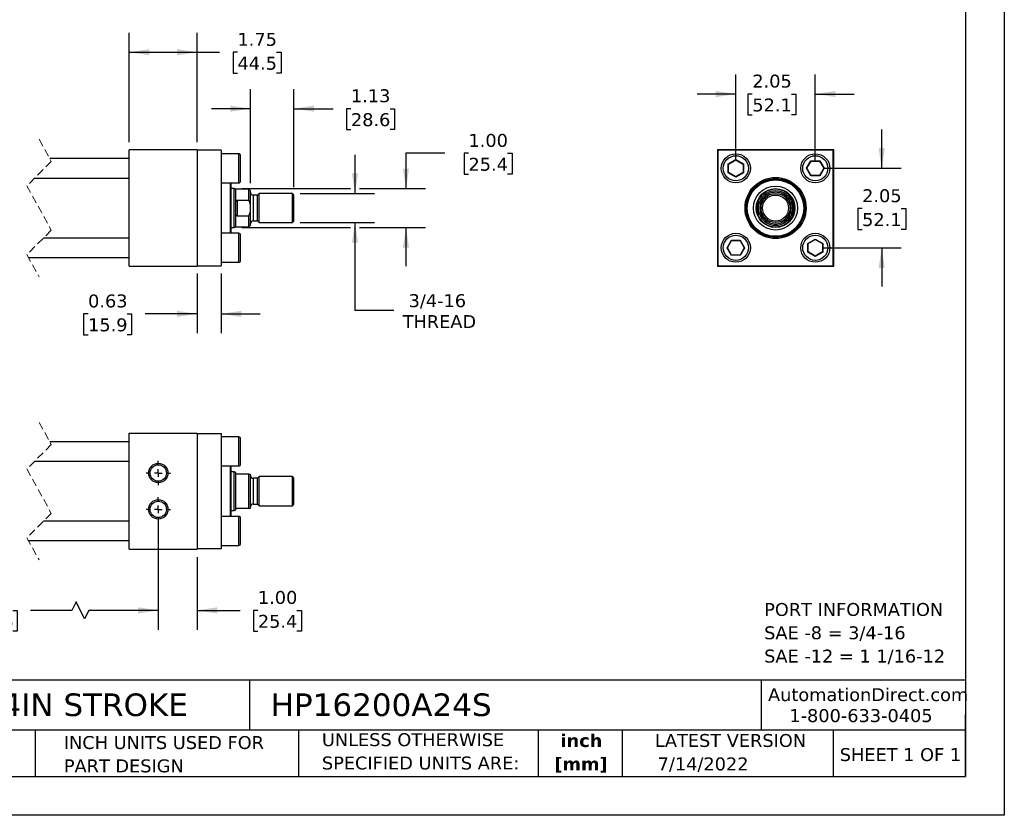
# Model space of a CAD drawing. Header units: inches. Extents: x 0 to 44, y 0 to 34.
# Tile 2 of 3: x 18.6 to 44, y 0 to 20.5. Entities that reach past the tile are written whole.
import ezdxf

# ---------------------------------------------------------------- set-up
doc = ezdxf.new("R2010")
doc.units = ezdxf.units.IN
doc.header["$LTSCALE"] = 4
doc.header["$MEASUREMENT"] = 0
for name, pattern in [('SLD-Center', [0.75, 0.6, -0.05, 0.05, -0.05]), ('SLD-Dashed', [0.075, 0.05, -0.025]), ('SLD-Solid', [0])]:
    doc.linetypes.add(name, pattern=pattern)
doc.layers.add('CENTER', color=40, linetype='SLD-Center')
doc.layers.add('DIMENSIONS', color=140, linetype='SLD-Solid', lineweight=25)
doc.layers.add('TEXT', color=140, linetype='SLD-Solid', lineweight=25)
doc.styles.add('SLDTEXTSTYLE0', font='VERDANA.TTF')
doc.styles.add('SLDTEXTSTYLE1', font='VERDANAB.TTF')
doc.dimstyles.new('SLDDIMSTYLE1', dxfattribs={"dimtxt": 0.339844, "dimasz": 0.52, "dimexe": 0, "dimexo": 0.0625, "dimgap": 0.084961, "dimtad": 0, "dimtih": 1, "dimtoh": 1, "dimrnd": 1e-09, "dimzin": 12, "dimdsep": 46, "dimtxsty": 'SLDTEXTSTYLE0', "dimsah": 1, "dimcen": 0.09, "dimadec": 0, "dimazin": 3, "dimtfac": 1, "dimtofl": 0, "dimtmove": 0, "dimatfit": 3, "dimfxl": 0, "dimfrac": 2, "dimtolj": 1, "dimtzin": 12, "dimarcsym": 0})
doc.dimstyles.new('SLDDIMSTYLE2', dxfattribs={"dimtxt": 0.339844, "dimasz": 0.52, "dimexe": 0, "dimexo": 0.0625, "dimgap": 0.084961, "dimtad": 0, "dimtih": 1, "dimtoh": 1, "dimrnd": 1e-09, "dimzin": 12, "dimdsep": 46, "dimtxsty": 'SLDTEXTSTYLE0', "dimsah": 1, "dimcen": 0.09, "dimadec": 0, "dimazin": 3, "dimtfac": 1, "dimtmove": 0, "dimatfit": 0, "dimfxl": 0, "dimfrac": 2, "dimtolj": 1, "dimtzin": 12, "dimarcsym": 0})
doc.dimstyles.new('SLDDIMSTYLE3', dxfattribs={"dimtxt": 0.339844, "dimasz": 0.52, "dimexe": 0, "dimexo": 0.0625, "dimgap": 0.084961, "dimtad": 0, "dimtih": 1, "dimtoh": 1, "dimrnd": 1e-09, "dimzin": 4, "dimdsep": 46, "dimtxsty": 'SLDTEXTSTYLE0', "dimsah": 1, "dimcen": 0.09, "dimadec": 0, "dimazin": 1, "dimtfac": 1, "dimtmove": 0, "dimatfit": 0, "dimfxl": 0, "dimfrac": 2, "dimtolj": 1, "dimtzin": 12, "dimarcsym": 0})
doc.dimstyles.new('SLDDIMSTYLE4', dxfattribs={"dimtxt": 0.339844, "dimasz": 0.52, "dimexe": 0, "dimexo": 0.0625, "dimgap": 0.084961, "dimtad": 0, "dimtih": 1, "dimtoh": 1, "dimrnd": 1e-09, "dimdsep": 46, "dimtxsty": 'SLDTEXTSTYLE0', "dimsah": 1, "dimcen": 0.09, "dimadec": 0, "dimazin": 2, "dimtfac": 1, "dimtmove": 0, "dimatfit": 0, "dimfxl": 0, "dimfrac": 2, "dimtolj": 1, "dimtzin": 12, "dimarcsym": 0})

# ---------------------------------------------------------------- blocks, each defined once
blk = doc.blocks.new('SW_NOTE_0')
at = {"layer": 'TEXT', "color": 0, "char_height": 0.33333, "attachment_point": 1, "style": 'SLDTEXTSTYLE0'}
for s, insert in [('PORT INFORMATION', (0, 0.423)), ('SAE -8 = 3/4-16', (0, -0.179)), ('SAE -12 = 1 1/16-12', (0, -0.78))]:
    blk.add_mtext(s, dxfattribs=dict(at, insert=insert))
blk = doc.blocks.new('SW_NOTE_0_1')
at = {"layer": 'TEXT', "color": 0, "char_height": 0.3333, "attachment_point": 2, "style": 'SLDTEXTSTYLE1'}
for s, insert in [('inch', (0.5, 0.423)), ('[mm]', (0.489, -0.179))]:
    blk.add_mtext(s, dxfattribs=dict(at, insert=insert))
blk = doc.blocks.new('SW_NOTE_0_2')
at = {"layer": 'TEXT', "color": 0, "char_height": 0.33333, "attachment_point": 1, "style": 'SLDTEXTSTYLE0'}
for s, insert in [('UNLESS OTHERWISE ', (0, 0.423)), ('SPECIFIED UNITS ARE:', (0, -0.179))]:
    blk.add_mtext(s, dxfattribs=dict(at, insert=insert))
blk = doc.blocks.new('SW_NOTE_0_6')
at = {"layer": 'TEXT', "color": 0, "char_height": 0.33333, "attachment_point": 1, "style": 'SLDTEXTSTYLE0'}
for s, insert in [('INCH UNITS USED FOR ', (0, 0.423)), ('PART DESIGN', (0, -0.179))]:
    blk.add_mtext(s, dxfattribs=dict(at, insert=insert))
blk = doc.blocks.new('_D_1')
at = {"layer": 'DIMENSIONS'}
for p, q in [((21.424, 17.37), (21.424, 20.19)), ((23.174, 17.37), (23.174, 20.19)), ((21.424, 19.69), (23.174, 19.69)), ((23.174, 19.69), (23.757, 19.69)), ((24.217, 19.69), (24.103, 19.69)), ((24.103, 19.69), (24.103, 19.15)), ((25.227, 19.69), (25.341, 19.69)), ((25.341, 19.69), (25.341, 19.15)), ((24.103, 19.15), (24.217, 19.15)), ((25.341, 19.15), (25.227, 19.15))]:
    blk.add_line(p, q, dxfattribs=at)
for points in [[(21.424, 19.69), (21.944, 19.61), (21.944, 19.77)], [(23.174, 19.69), (22.654, 19.77), (22.654, 19.61)]]:
    blk.add_solid(points, dxfattribs=at)
at = {"layer": 'DIMENSIONS', "char_height": 0.3333, "attachment_point": 1, "style": 'SLDTEXTSTYLE0'}
for s, insert in [('1.75', (24.217, 20.189)), ('44.5', (24.217, 19.573))]:
    blk.add_mtext(s, dxfattribs=dict(at, insert=insert))
blk = doc.blocks.new('_D_2')
at = {"layer": 'DIMENSIONS'}
for p, q in [((24.549, 16.315), (24.549, 18.734)), ((25.674, 16.206), (25.674, 18.734)), ((24.549, 18.234), (23.549, 18.234)), ((25.674, 18.234), (26.684, 18.234)), ((27.144, 18.234), (27.03, 18.234)), ((27.03, 18.234), (27.03, 17.694)), ((28.154, 18.234), (28.268, 18.234)), ((28.268, 18.234), (28.268, 17.694)), ((27.03, 17.694), (27.144, 17.694)), ((28.268, 17.694), (28.154, 17.694))]:
    blk.add_line(p, q, dxfattribs=at)
for points in [[(24.549, 18.234), (24.029, 18.314), (24.029, 18.154)], [(25.674, 18.234), (26.194, 18.154), (26.194, 18.314)]]:
    blk.add_solid(points, dxfattribs=at)
at = {"layer": 'DIMENSIONS', "char_height": 0.3333, "attachment_point": 1, "style": 'SLDTEXTSTYLE0'}
for s, insert in [('1.13', (27.144, 18.734)), ('28.6', (27.144, 18.117))]:
    blk.add_mtext(s, dxfattribs=dict(at, insert=insert))
blk = doc.blocks.new('_D_3')
at = {"layer": 'DIMENSIONS'}
for p, q in [((27.249, 16.045), (27.249, 17.045)), ((25.835, 16.045), (27.749, 16.045)), ((25.835, 15.295), (27.749, 15.295)), ((27.249, 13.024), (27.249, 15.295)), ((28.249, 13.024), (27.249, 13.024))]:
    blk.add_line(p, q, dxfattribs=at)
for points in [[(27.249, 16.045), (27.329, 16.565), (27.169, 16.565)], [(27.249, 15.295), (27.169, 14.775), (27.329, 14.775)]]:
    blk.add_solid(points, dxfattribs=at)
at = {"layer": 'DIMENSIONS', "char_height": 0.3333, "attachment_point": 1, "style": 'SLDTEXTSTYLE0'}
for s, insert in [('3/4-16', (28.632, 13.447)), ('THREAD', (28.478, 12.907))]:
    blk.add_mtext(s, dxfattribs=dict(at, insert=insert))
blk = doc.blocks.new('_D_4')
at = {"layer": 'DIMENSIONS'}
for p, q in [((29.564, 17.082), (28.564, 17.082)), ((28.564, 17.082), (28.564, 16.17)), ((30.176, 17.082), (30.062, 17.082)), ((30.062, 17.082), (30.062, 16.542)), ((31.186, 17.082), (31.3, 17.082)), ((31.3, 17.082), (31.3, 16.542)), ((30.062, 16.542), (30.176, 16.542)), ((31.3, 16.542), (31.186, 16.542)), ((24.33, 16.17), (27.129, 16.17)), ((27.369, 16.17), (29.064, 16.17)), ((24.33, 15.17), (27.129, 15.17)), ((27.369, 15.17), (29.064, 15.17)), ((28.564, 15.17), (28.564, 14.17))]:
    blk.add_line(p, q, dxfattribs=at)
for points in [[(28.564, 16.17), (28.644, 16.69), (28.484, 16.69)], [(28.564, 15.17), (28.484, 14.65), (28.644, 14.65)]]:
    blk.add_solid(points, dxfattribs=at)
at = {"layer": 'DIMENSIONS', "char_height": 0.3333, "attachment_point": 1, "style": 'SLDTEXTSTYLE0'}
for s, insert in [('1.00', (30.176, 17.582)), ('25.4', (30.176, 16.966))]:
    blk.add_mtext(s, dxfattribs=dict(at, insert=insert))
blk = doc.blocks.new('_D_5')
at = {"layer": 'DIMENSIONS'}
for p, q in [((23.174, 13.98), (23.174, 12.439)), ((23.799, 13.98), (23.799, 12.439)), ((20.362, 12.939), (20.247, 12.939)), ((20.247, 12.939), (20.247, 12.399)), ((21.371, 12.939), (21.486, 12.939)), ((21.486, 12.939), (21.486, 12.399)), ((23.174, 12.939), (21.832, 12.939)), ((23.799, 12.939), (24.799, 12.939)), ((20.247, 12.399), (20.362, 12.399)), ((21.486, 12.399), (21.371, 12.399))]:
    blk.add_line(p, q, dxfattribs=at)
for points in [[(23.174, 12.939), (22.654, 13.019), (22.654, 12.859)], [(23.799, 12.939), (24.319, 12.859), (24.319, 13.019)]]:
    blk.add_solid(points, dxfattribs=at)
at = {"layer": 'DIMENSIONS', "char_height": 0.3333, "attachment_point": 1, "style": 'SLDTEXTSTYLE0'}
for s, insert in [('0.63', (20.362, 13.439)), ('15.9', (20.362, 12.823))]:
    blk.add_mtext(s, dxfattribs=dict(at, insert=insert))
blk = doc.blocks.new('_D_6')
at = {"layer": 'DIMENSIONS'}
for p, q in [((37.074, 16.895), (37.074, 19.112)), ((39.124, 16.895), (39.124, 19.112)), ((37.074, 18.612), (36.074, 18.612)), ((37.499, 18.612), (37.384, 18.612)), ((37.384, 18.612), (37.384, 18.072)), ((38.508, 18.612), (38.623, 18.612)), ((38.623, 18.612), (38.623, 18.072)), ((39.124, 18.612), (40.124, 18.612)), ((37.384, 18.072), (37.499, 18.072)), ((38.623, 18.072), (38.508, 18.072))]:
    blk.add_line(p, q, dxfattribs=at)
for points in [[(37.074, 18.612), (36.554, 18.692), (36.554, 18.532)], [(39.124, 18.612), (39.644, 18.532), (39.644, 18.692)]]:
    blk.add_solid(points, dxfattribs=at)
at = {"layer": 'DIMENSIONS', "char_height": 0.3333, "attachment_point": 1, "style": 'SLDTEXTSTYLE0'}
for s, insert in [('2.05', (37.499, 19.112)), ('52.1', (37.499, 18.496))]:
    blk.add_mtext(s, dxfattribs=dict(at, insert=insert))
blk = doc.blocks.new('_D_7')
at = {"layer": 'DIMENSIONS'}
for p, q in [((40.837, 16.695), (40.837, 17.695)), ((39.324, 16.695), (41.337, 16.695)), ((40.332, 15.656), (40.218, 15.656)), ((40.218, 15.656), (40.218, 15.116)), ((41.342, 15.656), (41.456, 15.656)), ((41.456, 15.656), (41.456, 15.116)), ((40.218, 15.116), (40.332, 15.116)), ((41.456, 15.116), (41.342, 15.116)), ((39.324, 14.645), (41.337, 14.645)), ((40.837, 14.645), (40.837, 13.645))]:
    blk.add_line(p, q, dxfattribs=at)
for points in [[(40.837, 16.695), (40.917, 17.215), (40.757, 17.215)], [(40.837, 14.645), (40.757, 14.125), (40.917, 14.125)]]:
    blk.add_solid(points, dxfattribs=at)
at = {"layer": 'DIMENSIONS', "char_height": 0.3333, "attachment_point": 1, "style": 'SLDTEXTSTYLE0'}
for s, insert in [('2.05', (40.332, 16.155)), ('52.1', (40.332, 15.539))]:
    blk.add_mtext(s, dxfattribs=dict(at, insert=insert))
blk = doc.blocks.new('_D_18')
at = {"layer": 'DIMENSIONS'}
for p, q in [((22.174, 7.695), (22.174, 4.789)), ((13.764, 7.345), (13.764, 4.789)), ((20.051, 5.512), (19.94, 5.289)), ((20.273, 5.067), (20.051, 5.512)), ((13.764, 5.289), (16.668, 5.289)), ((17.128, 5.289), (17.014, 5.289)), ((17.014, 5.289), (17.014, 4.749)), ((18.421, 5.289), (18.535, 5.289)), ((18.535, 5.289), (18.535, 4.749)), ((19.94, 5.289), (18.881, 5.289)), ((20.384, 5.289), (20.273, 5.067)), ((22.174, 5.289), (20.384, 5.289)), ((17.014, 4.749), (17.128, 4.749)), ((18.535, 4.749), (18.421, 4.749))]:
    blk.add_line(p, q, dxfattribs=at)
for points in [[(13.764, 5.289), (14.284, 5.209), (14.284, 5.369)], [(22.174, 5.289), (21.654, 5.369), (21.654, 5.209)]]:
    blk.add_solid(points, dxfattribs=at)
at = {"layer": 'DIMENSIONS', "char_height": 0.3333, "attachment_point": 1, "style": 'SLDTEXTSTYLE0'}
for s, insert in [('26.87', (17.128, 5.789)), ('682.6', (17.128, 5.173))]:
    blk.add_mtext(s, dxfattribs=dict(at, insert=insert))
blk = doc.blocks.new('_D_19')
at = {"layer": 'DIMENSIONS'}
for p, q in [((22.174, 7.384), (22.174, 4.789)), ((23.174, 6.664), (23.174, 4.789)), ((22.174, 5.289), (21.174, 5.289)), ((23.174, 5.289), (24.282, 5.289)), ((24.743, 5.289), (24.628, 5.289)), ((24.628, 5.289), (24.628, 4.749)), ((25.752, 5.289), (25.867, 5.289)), ((25.867, 5.289), (25.867, 4.749)), ((24.628, 4.749), (24.743, 4.749)), ((25.867, 4.749), (25.752, 4.749))]:
    blk.add_line(p, q, dxfattribs=at)
for points in [[(22.174, 5.289), (21.654, 5.369), (21.654, 5.209)], [(23.174, 5.289), (23.694, 5.209), (23.694, 5.369)]]:
    blk.add_solid(points, dxfattribs=at)
at = {"layer": 'DIMENSIONS', "char_height": 0.3333, "attachment_point": 1, "style": 'SLDTEXTSTYLE0'}
for s, insert in [('1.00', (24.743, 5.789)), ('25.4', (24.743, 5.173))]:
    blk.add_mtext(s, dxfattribs=dict(at, insert=insert))
blk = doc.blocks.new('SW_CENTERMARKSYMBOL_6')
at = {"layer": 'CENTER', "color": 0}
for p, q in [((0, 0.2), (0, 0.311)), ((-0.2, 0), (-0.311, 0)), ((0, 0), (-0.1, 0)), ((0, 0), (0, 0.1)), ((0, 0), (0, -0.1)), ((0, 0), (0.1, 0)), ((0.2, 0), (0.311, 0)), ((0, -0.2), (0, -0.311))]:
    blk.add_line(p, q, dxfattribs=at)
blk = doc.blocks.new('SW_CENTERMARKSYMBOL_7')
at = {"layer": 'CENTER', "color": 0}
for p, q in [((0, 0.2), (0, 0.311)), ((-0.2, 0), (-0.311, 0)), ((0, 0), (-0.1, 0)), ((0, 0), (0, 0.1)), ((0, 0), (0, -0.1)), ((0, 0), (0.1, 0)), ((0.2, 0), (0.311, 0)), ((0, -0.2), (0, -0.311))]:
    blk.add_line(p, q, dxfattribs=at)

msp = doc.modelspace()

# ---------------------------------------------------------------- linework, layer by layer
at = {"color": 7, "linetype": 'SLD-Solid'}
for p, q in [((44, 34), (44, 0)), ((44, 0), (0, 0))]:
    msp.add_line(p, q, dxfattribs=at)
at = {"color": 7, "linetype": 'SLD-Dashed', "lineweight": 18}
for p, q in [((19.098, 17.445), (19.413, 16.873)), ((19.413, 16.873), (18.783, 16.243)), ((18.783, 16.243), (19.413, 15.098)), ((19.413, 15.098), (18.783, 14.468)), ((18.783, 14.468), (19.098, 13.895)), ((19.098, 10.139), (19.413, 9.567)), ((19.413, 9.567), (18.783, 8.937)), ((18.783, 8.937), (19.413, 7.792)), ((19.413, 7.792), (18.783, 7.162)), ((18.783, 7.162), (19.098, 6.589))]:
    msp.add_line(p, q, dxfattribs=at)
for p, q in [((23.174, 17.17), (21.424, 17.17)), ((21.424, 14.17), (21.424, 17.17)), ((23.174, 17.17), (23.174, 14.17)), ((23.799, 17.16), (23.174, 17.16)), ((23.799, 17.16), (23.799, 14.18)), ((24.249, 17.07), (23.799, 17.07)), ((24.249, 16.32), (24.249, 17.07)), ((24.299, 16.37), (24.299, 17.02)), ((36.599, 17.17), (36.599, 14.17)), ((39.599, 17.17), (36.599, 17.17)), ((36.609, 17.16), (36.609, 14.18)), ((39.589, 17.16), (36.609, 17.16)), ((39.589, 14.18), (39.589, 17.16)), ((39.599, 14.17), (39.599, 17.17)), ((21.424, 16.945), (19.373, 16.945)), ((36.879, 16.808), (37.074, 16.921)), ((36.879, 16.582), (36.879, 16.808)), ((36.879, 16.808), (36.887, 16.804)), ((36.887, 16.804), (37.074, 16.912)), ((36.887, 16.587), (36.887, 16.804)), ((37.074, 16.921), (37.27, 16.808)), ((37.074, 16.921), (37.074, 16.912)), ((37.074, 16.912), (37.262, 16.804)), ((37.27, 16.808), (37.262, 16.804)), ((37.262, 16.804), (37.262, 16.587)), ((37.27, 16.808), (37.27, 16.582)), ((38.899, 16.695), (39.011, 16.891)), ((38.908, 16.695), (39.016, 16.883)), ((39.011, 16.891), (39.237, 16.891)), ((39.016, 16.883), (39.011, 16.891)), ((39.016, 16.883), (39.233, 16.883)), ((39.237, 16.891), (39.233, 16.883)), ((39.233, 16.883), (39.341, 16.695)), ((39.237, 16.891), (39.35, 16.695)), ((36.887, 16.587), (36.879, 16.582)), ((37.074, 16.47), (36.879, 16.582)), ((37.074, 16.479), (36.887, 16.587)), ((37.262, 16.587), (37.074, 16.479)), ((37.27, 16.582), (37.074, 16.47)), ((37.27, 16.582), (37.262, 16.587)), ((39.011, 16.5), (38.899, 16.695)), ((38.899, 16.695), (38.908, 16.695)), ((39.016, 16.508), (38.908, 16.695)), ((39.341, 16.695), (39.233, 16.508)), ((39.35, 16.695), (39.237, 16.5)), ((39.35, 16.695), (39.341, 16.695)), ((18.986, 16.445), (21.424, 16.445)), ((23.799, 16.32), (24.249, 16.32)), ((24.036, 15.02), (24.036, 16.32)), ((24.056, 15.02), (24.056, 16.32)), ((37.074, 16.47), (37.074, 16.479)), ((39.011, 16.5), (39.016, 16.508)), ((39.237, 16.5), (39.011, 16.5)), ((39.233, 16.508), (39.016, 16.508)), ((39.237, 16.5), (39.233, 16.508)), ((24.13, 16.17), (24.056, 16.17)), ((24.174, 16.154), (24.13, 16.17)), ((24.13, 15.67), (24.13, 16.17)), ((24.51, 16.154), (24.174, 16.154)), ((24.174, 15.791), (24.174, 16.154)), ((24.549, 16.115), (24.51, 16.154)), ((24.51, 15.877), (24.51, 16.154)), ((24.549, 15.75), (24.549, 16.115)), ((24.78, 16.045), (24.737, 16.002)), ((25.635, 16.045), (24.78, 16.045)), ((24.78, 15.295), (24.78, 16.045)), ((25.674, 16.006), (25.635, 16.045)), ((25.635, 15.67), (25.635, 16.045)), ((25.674, 15.67), (25.674, 16.006)), ((24.174, 15.55), (24.174, 15.791)), ((24.206, 15.877), (24.206, 15.463)), ((24.206, 15.877), (24.51, 15.877)), ((24.549, 15.591), (24.549, 15.75)), ((24.737, 16.002), (24.624, 16.002)), ((24.624, 16.002), (24.624, 15.67)), ((24.737, 15.67), (24.737, 16.002)), ((37.631, 15.55), (37.631, 15.791)), ((37.662, 15.591), (37.662, 15.75)), ((38.537, 15.75), (38.537, 15.591)), ((38.568, 15.791), (38.568, 15.55)), ((24.13, 15.17), (24.13, 15.67)), ((24.174, 15.186), (24.174, 15.55)), ((24.549, 15.226), (24.549, 15.591)), ((24.624, 15.67), (24.624, 15.338)), ((24.737, 15.338), (24.737, 15.67)), ((25.635, 15.295), (25.635, 15.67)), ((25.674, 15.335), (25.674, 15.67)), ((24.51, 15.463), (24.206, 15.463)), ((24.51, 15.186), (24.51, 15.463)), ((24.624, 15.338), (24.737, 15.338)), ((24.737, 15.338), (24.78, 15.295)), ((24.78, 15.295), (25.635, 15.295)), ((25.635, 15.295), (25.674, 15.335)), ((24.249, 15.02), (23.799, 15.02)), ((24.056, 15.17), (24.13, 15.17)), ((24.13, 15.17), (24.174, 15.186)), ((24.174, 15.186), (24.51, 15.186)), ((24.249, 14.27), (24.249, 15.02)), ((24.51, 15.186), (24.549, 15.226)), ((21.424, 14.895), (19.211, 14.895)), ((24.299, 14.645), (24.299, 14.97)), ((36.849, 14.645), (36.961, 14.841)), ((36.858, 14.645), (36.966, 14.833)), ((36.961, 14.841), (37.187, 14.841)), ((36.961, 14.841), (36.966, 14.833)), ((36.966, 14.833), (37.183, 14.833)), ((37.187, 14.841), (37.183, 14.833)), ((37.183, 14.833), (37.291, 14.645)), ((37.187, 14.841), (37.3, 14.645)), ((38.929, 14.758), (39.124, 14.871)), ((38.929, 14.532), (38.929, 14.758)), ((38.929, 14.758), (38.937, 14.754)), ((38.937, 14.754), (39.124, 14.862)), ((38.937, 14.537), (38.937, 14.754)), ((39.124, 14.871), (39.32, 14.758)), ((39.124, 14.871), (39.124, 14.862)), ((39.124, 14.862), (39.312, 14.754)), ((39.312, 14.754), (39.32, 14.758)), ((39.312, 14.754), (39.312, 14.537)), ((39.32, 14.758), (39.32, 14.532)), ((24.299, 14.32), (24.299, 14.645)), ((36.961, 14.45), (36.849, 14.645)), ((36.849, 14.645), (36.858, 14.645)), ((36.966, 14.458), (36.858, 14.645)), ((37.291, 14.645), (37.183, 14.458)), ((37.3, 14.645), (37.187, 14.45)), ((37.3, 14.645), (37.291, 14.645)), ((38.929, 14.532), (38.937, 14.537)), ((39.124, 14.42), (38.929, 14.532)), ((39.124, 14.429), (38.937, 14.537)), ((39.312, 14.537), (39.124, 14.429)), ((39.32, 14.532), (39.124, 14.42)), ((39.32, 14.532), (39.312, 14.537)), ((18.823, 14.395), (21.424, 14.395)), ((23.799, 14.27), (24.249, 14.27)), ((36.961, 14.45), (36.966, 14.458)), ((37.187, 14.45), (36.961, 14.45)), ((37.183, 14.458), (36.966, 14.458)), ((37.183, 14.458), (37.187, 14.45)), ((39.124, 14.42), (39.124, 14.429)), ((21.424, 14.17), (23.174, 14.17)), ((23.174, 14.18), (23.799, 14.18)), ((36.599, 14.17), (39.599, 14.17)), ((36.609, 14.18), (39.589, 14.18)), ((21.424, 6.864), (21.424, 9.864)), ((21.424, 9.864), (23.174, 9.864)), ((23.174, 9.864), (23.174, 6.864)), ((23.174, 9.854), (23.799, 9.854)), ((23.799, 9.854), (23.799, 6.874)), ((24.249, 9.764), (23.799, 9.764)), ((24.249, 9.014), (24.249, 9.764)), ((24.299, 9.064), (24.299, 9.714)), ((21.424, 9.639), (19.373, 9.639)), ((18.986, 9.139), (21.424, 9.139)), ((23.799, 9.014), (24.249, 9.014)), ((24.036, 8.364), (24.036, 9.014)), ((24.056, 7.714), (24.056, 9.014)), ((24.13, 8.864), (24.056, 8.864)), ((24.174, 8.848), (24.13, 8.864)), ((24.13, 7.864), (24.13, 8.864)), ((24.174, 8.833), (24.174, 8.848)), ((24.174, 7.895), (24.174, 8.833)), ((24.51, 8.802), (24.206, 8.802)), ((24.51, 7.927), (24.51, 8.802)), ((24.51, 8.802), (24.549, 8.802)), ((24.549, 7.927), (24.549, 8.802)), ((24.737, 8.696), (24.624, 8.696)), ((24.624, 8.696), (24.624, 8.032)), ((24.78, 8.739), (24.737, 8.696)), ((24.737, 8.032), (24.737, 8.696)), ((25.635, 8.739), (24.78, 8.739)), ((24.78, 7.989), (24.78, 8.739)), ((25.674, 8.7), (25.635, 8.739)), ((25.635, 7.989), (25.635, 8.739)), ((25.674, 8.029), (25.674, 8.7)), ((24.036, 7.714), (24.036, 8.364)), ((24.13, 7.864), (24.174, 7.88)), ((24.174, 7.88), (24.174, 7.895)), ((24.206, 7.927), (24.51, 7.927)), ((24.51, 7.927), (24.549, 7.927)), ((24.624, 8.032), (24.737, 8.032)), ((24.737, 8.032), (24.78, 7.989)), ((24.78, 7.989), (25.635, 7.989)), ((25.635, 7.989), (25.674, 8.029)), ((24.249, 7.714), (23.799, 7.714)), ((24.056, 7.864), (24.13, 7.864)), ((24.249, 6.964), (24.249, 7.714)), ((24.299, 7.339), (24.299, 7.664)), ((21.424, 7.589), (19.211, 7.589)), ((24.299, 7.014), (24.299, 7.339)), ((18.823, 7.089), (21.424, 7.089)), ((21.424, 6.864), (23.174, 6.864)), ((23.799, 6.874), (23.174, 6.874)), ((23.799, 6.964), (24.249, 6.964))]:
    msp.add_line(p, q)
for centre, radius in [((37.074, 16.695), 0.375), ((39.124, 16.695), 0.375), ((38.099, 15.67), 0.788), ((38.099, 15.67), 0.758), ((38.099, 15.67), 0.75), ((38.099, 15.67), 0.729), ((38.099, 15.67), 0.568), ((38.099, 15.67), 0.501), ((38.099, 15.67), 0.5), ((38.099, 15.67), 0.375), ((38.099, 15.67), 0.336), ((37.074, 14.645), 0.375), ((39.124, 14.645), 0.375), ((22.174, 8.833), 0.25), ((22.174, 8.833), 0.211), ((22.174, 7.895), 0.25), ((22.174, 7.895), 0.211)]:
    msp.add_circle(centre, radius)
for centre, radius, start, end in [((24.249, 17.02), 0.05, 359.9991, 90.0008), ((24.249, 16.37), 0.05, 269.9992, 0.0009), ((24.624, 16.077), 0.075, 179.9999, 269.9999), ((38.099, 15.67), 0.484, 25.321, 154.679), ((38.099, 15.67), 0.445, 10.2745, 169.7255), ((38.099, 15.67), 0.484, 165.579, 194.421), ((38.099, 15.67), 0.484, 345.579, 14.421), ((38.099, 15.67), 0.445, 190.2745, 349.7255), ((24.624, 15.263), 0.075, 90.0001, 180.0001), ((38.099, 15.67), 0.484, 205.321, 334.679), ((24.249, 14.97), 0.05, 359.9991, 90.0008), ((24.249, 14.32), 0.05, 269.9992, 0.0009), ((24.249, 9.714), 0.05, 359.9991, 90.0008), ((24.249, 9.064), 0.05, 269.9992, 0.0009), ((24.624, 8.771), 0.075, 179.9999, 269.9999), ((24.624, 7.957), 0.075, 90.0001, 180.0001), ((24.249, 7.664), 0.05, 359.9991, 90.0008), ((24.249, 7.014), 0.05, 269.9992, 0.0009)]:
    msp.add_arc(centre, radius, start, end)
for points, knots in [([(37.074, 16.37), (36.988, 16.37), (36.906, 16.405), (36.784, 16.526), (36.749, 16.609), (36.749, 16.782), (36.784, 16.864), (36.906, 16.986), (36.988, 17.02), (37.074, 17.02)], [0, 0, 0, 0, 0.25, 0.25, 0.5, 0.5, 0.75, 0.75, 1, 1, 1, 1]), ([(37.074, 17.02), (37.161, 17.02), (37.243, 16.986), (37.365, 16.864), (37.399, 16.782), (37.399, 16.609), (37.365, 16.526), (37.243, 16.405), (37.161, 16.37), (37.074, 16.37)], [0, 0, 0, 0, 0.25, 0.25, 0.5, 0.5, 0.75, 0.75, 1, 1, 1, 1]), ([(38.799, 16.695), (38.799, 16.782), (38.834, 16.864), (38.956, 16.986), (39.038, 17.02), (39.211, 17.02), (39.293, 16.986), (39.415, 16.864), (39.449, 16.782), (39.449, 16.695)], [0, 0, 0, 0, 0.25, 0.25, 0.5, 0.5, 0.75, 0.75, 1, 1, 1, 1]), ([(39.449, 16.695), (39.449, 16.609), (39.415, 16.526), (39.293, 16.405), (39.211, 16.37), (39.038, 16.37), (38.956, 16.405), (38.834, 16.526), (38.799, 16.609), (38.799, 16.695)], [0, 0, 0, 0, 0.25, 0.25, 0.5, 0.5, 0.75, 0.75, 1, 1, 1, 1]), ([(38.506, 15.67), (38.506, 15.778), (38.464, 15.882), (38.311, 16.034), (38.207, 16.077), (37.991, 16.077), (37.888, 16.034), (37.735, 15.882), (37.692, 15.778), (37.692, 15.67)], [0, 0, 0, 0, 0.25, 0.25, 0.5, 0.5, 0.75, 0.75, 1, 1, 1, 1]), ([(24.174, 15.791), (24.175, 15.811), (24.175, 15.835), (24.186, 15.862), (24.192, 15.871), (24.199, 15.876), (24.203, 15.877), (24.205, 15.877), (24.206, 15.877)], [0, 0, 0, 0, 0.6083023, 0.7234588, 0.8721732, 0.9289664, 0.9876834, 1, 1, 1, 1]), ([(24.549, 15.75), (24.545, 15.771), (24.535, 15.815), (24.518, 15.856), (24.51, 15.877)], [0, 0, 0, 0, 0.4965, 1, 1, 1, 1]), ([(37.631, 15.791), (37.633, 15.799), (37.635, 15.808), (37.64, 15.824), (37.643, 15.832), (37.649, 15.848), (37.652, 15.856), (37.657, 15.866), (37.658, 15.87), (37.661, 15.875), (37.662, 15.877), (37.662, 15.877)], [0, 0, 0, 0, 0.25, 0.25, 0.5, 0.5, 0.75, 0.75, 0.875, 0.875, 1, 1, 1, 1]), ([(38.537, 15.877), (38.537, 15.877), (38.538, 15.875), (38.54, 15.87), (38.542, 15.866), (38.547, 15.856), (38.55, 15.848), (38.556, 15.832), (38.558, 15.824), (38.564, 15.808), (38.566, 15.799), (38.568, 15.791)], [0, 0, 0, 0, 0.125, 0.125, 0.25, 0.25, 0.5, 0.5, 0.75, 0.75, 1, 1, 1, 1]), ([(24.206, 15.463), (24.204, 15.463), (24.2, 15.464), (24.195, 15.467), (24.187, 15.475), (24.177, 15.499), (24.175, 15.526), (24.174, 15.546), (24.174, 15.55)], [0, 0, 0, 0, 0.049227, 0.108358, 0.198925, 0.37325, 0.897659, 1, 1, 1, 1]), ([(24.51, 15.463), (24.518, 15.484), (24.535, 15.525), (24.545, 15.569), (24.549, 15.591)], [0, 0, 0, 0, 0.4970038, 1, 1, 1, 1]), ([(37.662, 15.463), (37.662, 15.463), (37.661, 15.465), (37.658, 15.471), (37.657, 15.474), (37.652, 15.485), (37.649, 15.493), (37.643, 15.509), (37.64, 15.517), (37.635, 15.533), (37.633, 15.541), (37.631, 15.55)], [0, 0, 0, 0, 0.125, 0.125, 0.25, 0.25, 0.5, 0.5, 0.75, 0.75, 1, 1, 1, 1]), ([(37.692, 15.67), (37.692, 15.562), (37.735, 15.459), (37.888, 15.306), (37.991, 15.263), (38.207, 15.263), (38.311, 15.306), (38.464, 15.459), (38.506, 15.562), (38.506, 15.67)], [0, 0, 0, 0, 0.25, 0.25, 0.5, 0.5, 0.75, 0.75, 1, 1, 1, 1]), ([(38.568, 15.55), (38.566, 15.541), (38.564, 15.533), (38.559, 15.517), (38.556, 15.509), (38.55, 15.493), (38.547, 15.485), (38.542, 15.474), (38.54, 15.471), (38.538, 15.465), (38.537, 15.463), (38.537, 15.463)], [0, 0, 0, 0, 0.25, 0.25, 0.5, 0.5, 0.75, 0.75, 0.875, 0.875, 1, 1, 1, 1]), ([(36.749, 14.645), (36.749, 14.732), (36.784, 14.814), (36.906, 14.936), (36.988, 14.97), (37.161, 14.97), (37.243, 14.936), (37.365, 14.814), (37.399, 14.732), (37.399, 14.645)], [0, 0, 0, 0, 0.25, 0.25, 0.5, 0.5, 0.75, 0.75, 1, 1, 1, 1]), ([(39.124, 14.32), (39.038, 14.32), (38.956, 14.355), (38.834, 14.476), (38.799, 14.559), (38.799, 14.732), (38.834, 14.814), (38.956, 14.936), (39.038, 14.97), (39.124, 14.97)], [0, 0, 0, 0, 0.25, 0.25, 0.5, 0.5, 0.75, 0.75, 1, 1, 1, 1]), ([(39.124, 14.97), (39.211, 14.97), (39.293, 14.936), (39.415, 14.814), (39.449, 14.732), (39.449, 14.559), (39.415, 14.476), (39.293, 14.355), (39.211, 14.32), (39.124, 14.32)], [0, 0, 0, 0, 0.25, 0.25, 0.5, 0.5, 0.75, 0.75, 1, 1, 1, 1]), ([(37.399, 14.645), (37.399, 14.559), (37.365, 14.476), (37.243, 14.355), (37.161, 14.32), (36.988, 14.32), (36.906, 14.355), (36.784, 14.476), (36.749, 14.559), (36.749, 14.645)], [0, 0, 0, 0, 0.25, 0.25, 0.5, 0.5, 0.75, 0.75, 1, 1, 1, 1]), ([(24.206, 8.802), (24.204, 8.802), (24.201, 8.802), (24.195, 8.803), (24.188, 8.806), (24.179, 8.814), (24.175, 8.825), (24.174, 8.832), (24.174, 8.833)], [0, 0, 0, 0, 0.098559, 0.207708, 0.349045, 0.55581, 0.944336, 1, 1, 1, 1]), ([(24.174, 7.895), (24.176, 7.902), (24.178, 7.912), (24.186, 7.92), (24.192, 7.924), (24.199, 7.926), (24.203, 7.927), (24.205, 7.927), (24.206, 7.927)], [0, 0, 0, 0, 0.424681, 0.549711, 0.759001, 0.859442, 0.975069, 1, 1, 1, 1])]:
    msp.add_open_spline(points, degree=3, knots=knots)
for points in [[(37.662, 15.75), (37.662, 15.794), (37.662, 15.836), (37.662, 15.877)], [(38.537, 15.877), (38.537, 15.836), (38.537, 15.794), (38.537, 15.75)], [(37.662, 15.463), (37.662, 15.505), (37.662, 15.547), (37.662, 15.591)], [(38.537, 15.463), (38.537, 15.505), (38.537, 15.547), (38.537, 15.591)]]:
    msp.add_open_spline(points, degree=3)
at = {"layer": 'TEXT'}
for p, q in [((43, 33), (43, 1)), ((43, 3.484), (1, 3.484)), ((24.529, 3.484), (24.529, 2.2)), ((37.728, 3.484), (37.728, 2.2)), ((43, 1), (43, 2.6)), ((43, 2.2), (1, 2.2)), ((18.999, 2.2), (18.999, 1)), ((25.792, 2.2), (25.792, 1)), ((31.972, 2.2), (31.972, 1)), ((34.144, 2.2), (34.144, 1)), ((39.582, 2.2), (39.582, 1)), ((1, 1), (43, 1))]:
    msp.add_line(p, q, dxfattribs=at)

# ---------------------------------------------------------------- block references
at = {"layer": 'CENTER'}
for name, p in [('SW_CENTERMARKSYMBOL_7', (22.174, 8.833)), ('SW_CENTERMARKSYMBOL_6', (22.174, 7.895))]:
    msp.add_blockref(name, p, dxfattribs=at)
at = {"layer": 'TEXT'}
for name, p in [('SW_NOTE_0', (37.805, 5.056)), ('SW_NOTE_0_6', (19.737, 1.622)), ('SW_NOTE_0_2', (26.395, 1.696)), ('SW_NOTE_0_1', (32.59, 1.673))]:
    msp.add_blockref(name, p, dxfattribs=at)

# ---------------------------------------------------------------- texts
at = {"layer": 'TEXT', "style": 'SLDTEXTSTYLE0'}
for s, insert, char_height, attachment_point in [('HYDRAULIC CYLINDER: NFPA, 2IN BORE, 24IN STROKE', (1.254, 3.145), 0.58333, 1), ('HP16200A24S', (25.072, 3.145), 0.58333, 1), ('AutomationDirect.com', (37.905, 3.281), 0.33333, 1), ('1-800-633-0405', (38.455, 2.74), 0.33333, 1), ('LATEST VERSION', (36.937, 2.098), 0.33333, 2), ('SHEET 1 OF 1', (39.755, 1.734), 0.33333, 1), ('7/14/2022', (35.057, 1.494), 0.3333, 1)]:
    msp.add_mtext(s, dxfattribs=dict(at, insert=insert, char_height=char_height, attachment_point=attachment_point))

# ---------------------------------------------------------------- dimensions: what is measured, and where the dimension line sits
at = {"layer": 'DIMENSIONS'}
for base, p1, p2, dimstyle, picture, middle in [((21.424, 19.69), (23.174, 17.17), (21.424, 17.17), 'SLDDIMSTYLE1', '_D_1', (24.722, 19.69)), ((39.124, 18.612), (37.074, 16.695), (39.124, 16.695), 'SLDDIMSTYLE2', '_D_6', (38.004, 18.612)), ((24.549431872, 18.234246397), (25.674431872, 16.005952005), (24.549431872, 16.114952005), 'SLDDIMSTYLE2', '_D_2', (27.649207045, 18.234246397)), ((23.799431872, 12.9394239), (23.174431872, 14.180322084), (23.799431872, 14.180322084), 'SLDDIMSTYLE4', '_D_5', (20.866480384, 12.9394239)), ((23.174, 5.289), (22.174, 7.584), (23.174, 6.864), 'SLDDIMSTYLE3', '_D_19', (25.248, 5.289))]:
    dim = msp.add_linear_dim(base=base, p1=p1, p2=p2, dimstyle=dimstyle, dxfattribs=at)
    dim.commit()
    dim.dimension.update_dxf_attribs({"geometry": picture, "text_midpoint": middle, "dimtype": 160})
for base, p1, p2, dimstyle, picture, middle in [((28.564, 15.17), (24.13, 16.17), (24.13, 15.17), 'SLDDIMSTYLE3', '_D_4', (28.564, 17.082)), ((40.837, 14.645), (39.124, 16.695), (39.124, 14.645), 'SLDDIMSTYLE2', '_D_7', (40.837, 15.656))]:
    dim = msp.add_linear_dim(base=base, p1=p1, p2=p2, angle=90, dimstyle=dimstyle, dxfattribs=at)
    dim.commit()
    dim.dimension.update_dxf_attribs({"geometry": picture, "text_midpoint": middle, "dimtype": 160})
for base, p1, p2, angle, text, dimstyle, picture, middle in [((27.249, 15.295), (25.635, 16.045), (25.635, 15.295), 90, '3/4-16\\PTHREAD', 'SLDDIMSTYLE2', '_D_3', (27.249, 13.024)), ((22.174, 5.289), (13.764, 7.545), (22.174, 7.895), 0, '26.87', 'SLDDIMSTYLE1', '_D_18', (17.774, 5.289))]:
    dim = msp.add_linear_dim(base=base, p1=p1, p2=p2, angle=angle, text=text, dimstyle=dimstyle, dxfattribs=at)
    dim.commit()
    dim.dimension.update_dxf_attribs({"geometry": picture, "text_midpoint": middle, "dimtype": 160})

doc.saveas('drawing.dxf')
